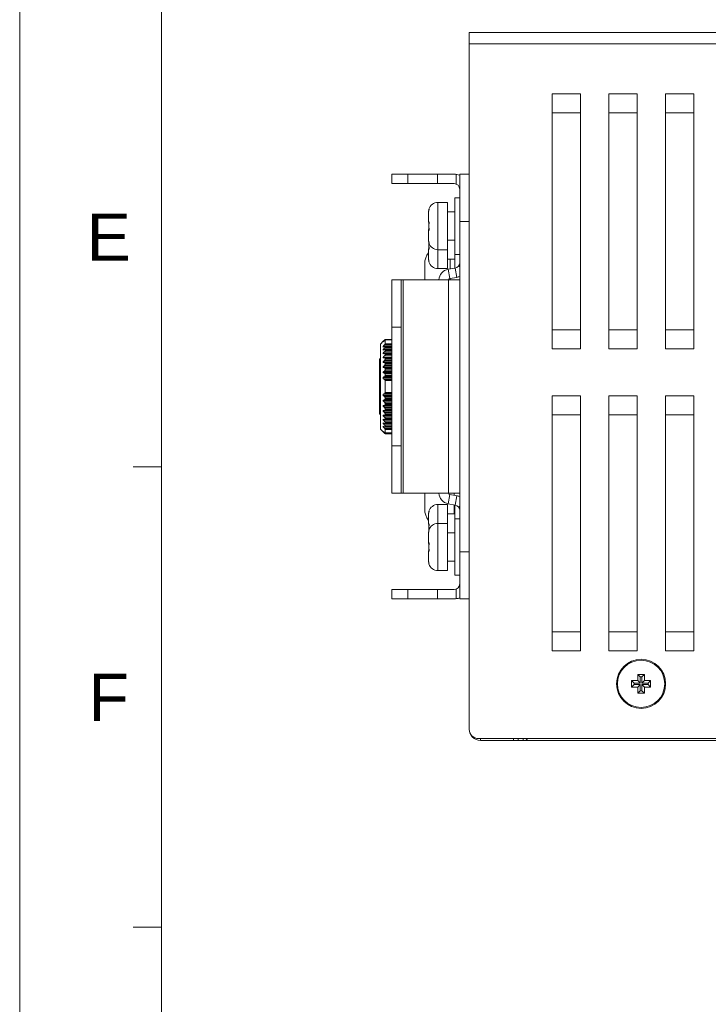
# Model space of a CAD drawing. Extents: x 1967 to 2561, y -57 to 363.
# Tile 2 of 21: x 1967 to 2039, y 48 to 152. Entities that reach past the tile are written whole.
import ezdxf
from ezdxf.enums import TextEntityAlignment as Align

# ---------------------------------------------------------------- set-up
doc = ezdxf.new("R2010")
doc.units = 0
doc.header["$LTSCALE"] = 15.367
doc.header["$MEASUREMENT"] = 0
doc.layers.get('0').update_dxf_attribs({"linetype": 'CONTINUOUS', "lineweight": 5})
for name, color, linetype, lineweight in [('02___PRT_ALL_AXES', 7, 'CONTINUOUS', 5), ('3100320300-SDXF_CONTIN2190', 7, 'CONTINUOUS', 5), ('3105460500_DXF_CONTINU2189', 7, 'CONTINUOUS', 5), ('46-111-501-1DXF_CONTIN2192', 7, 'CONTINUOUS', 5), ('BACK_PLATE_2DXF_CONTIN2191', 7, 'CONTINUOUS', 5), ('BASE-8P_DXF_CONTINUOUS2188', 7, 'CONTINUOUS', 5), ('COVER-8P_DXF_CONTINUOU2160', 7, 'CONTINUOUS', 5), ('SNAP_2_DXF_CONTINUOUS_LINE', 7, 'CONTINUOUS', 5)]:
    doc.layers.add(name, color=color, linetype=linetype, lineweight=lineweight)
doc.styles.add('TEXTSTYLE_1', font='arial.ttf')

msp = doc.modelspace()

# ---------------------------------------------------------------- linework, layer by layer
at = {"linetype": 'Continuous', "lineweight": 5}
for p, q in [((1966.511, 363.213), (1966.511, -56.787)), ((1981.511, 348.213), (1981.511, -41.787)), ((1981.511, 104.463), (1978.511, 104.463)), ((1981.511, 55.713), (1978.511, 55.713))]:
    msp.add_line(p, q, dxfattribs=at)
at = {"layer": '02___PRT_ALL_AXES', "color": 7, "linetype": 'Continuous'}
for p, q in [((2010.788, 132.482), (2011.788, 132.482)), ((2010.788, 132.482), (2010.788, 127.482)), ((2011.788, 132.482), (2011.788, 127.482)), ((2011.788, 131.482), (2012.588, 131.482)), ((2009.788, 131.399), (2009.788, 130.473)), ((2009.788, 129.491), (2009.788, 128.565)), ((2009.788, 128.565), (2009.788, 128.473)), ((2011.788, 128.482), (2012.588, 128.482)), ((2009.788, 127.491), (2009.788, 126.565)), ((2010.788, 127.482), (2011.788, 127.482)), ((2010.788, 127.482), (2010.788, 125.482)), ((2011.788, 127.482), (2011.788, 125.482)), ((2011.788, 126.482), (2012.588, 126.482)), ((2010.788, 125.482), (2011.788, 125.482)), ((2010.788, 100.482), (2011.788, 100.482)), ((2010.788, 100.482), (2010.788, 98.482)), ((2011.788, 100.482), (2011.788, 98.482)), ((2009.788, 99.399), (2009.788, 98.473)), ((2011.788, 99.482), (2012.588, 99.482)), ((2010.788, 98.482), (2011.788, 98.482)), ((2010.788, 98.482), (2010.788, 93.482)), ((2011.788, 98.482), (2011.788, 93.482)), ((2009.788, 97.491), (2009.788, 97.399)), ((2009.788, 97.399), (2009.788, 96.473)), ((2011.788, 97.482), (2012.588, 97.482)), ((2009.788, 95.491), (2009.788, 94.565)), ((2011.788, 94.482), (2012.588, 94.482)), ((2010.788, 93.482), (2011.788, 93.482))]:
    msp.add_line(p, q, dxfattribs=at)
msp.add_circle((2032.288, 81.482), 2.5, dxfattribs=at)
for centre, start, end in [((2010.788, 131.482), 90, 162.90438), ((2010.788, 128.482), 197.09562, 270), ((2010.788, 126.482), 197.09562, 270), ((2010.788, 99.482), 90, 162.90438), ((2010.788, 97.482), 90, 162.90438), ((2010.788, 94.482), 197.09562, 270)]:
    msp.add_arc(centre, 1, start, end, dxfattribs=at)
at = {"layer": '3100320300-SDXF_CONTIN2190', "color": 7, "linetype": 'Continuous'}
for p, q in [((2012.588, 132.982), (2013.088, 132.982)), ((2012.588, 132.982), (2012.588, 126.982)), ((2009.793, 131.505), (2009.789, 131.449)), ((2009.801, 131.567), (2009.793, 131.505)), ((2009.801, 131.567), (2009.801, 131.567)), ((2009.822, 131.677), (2009.816, 131.65)), ((2009.829, 131.712), (2009.821, 131.674)), ((2009.832, 131.724), (2009.829, 131.709)), ((2009.832, 131.776), (2009.84, 131.776)), ((2009.834, 131.733), (2009.832, 131.722)), ((2009.836, 131.745), (2009.836, 131.746)), ((2009.788, 131.399), (2009.788, 130.473)), ((2009.801, 130.477), (2009.807, 130.439)), ((2009.807, 130.439), (2009.825, 130.406)), ((2009.788, 129.491), (2009.788, 128.565)), ((2009.801, 129.567), (2009.796, 129.529)), ((2009.801, 129.567), (2009.796, 129.529)), ((2009.801, 129.567), (2009.801, 129.567)), ((2009.822, 129.677), (2009.816, 129.65)), ((2009.829, 129.709), (2009.821, 129.674)), ((2009.831, 129.718), (2009.822, 129.676)), ((2009.836, 130.295), (2009.829, 130.086)), ((2009.829, 130.087), (2009.829, 129.877)), ((2009.829, 129.878), (2009.835, 129.686)), ((2009.832, 129.724), (2009.829, 129.709)), ((2009.834, 129.605), (2009.83, 129.581)), ((2009.834, 129.73), (2009.831, 129.718)), ((2009.838, 129.588), (2009.831, 129.547)), ((2009.834, 129.733), (2009.832, 129.724)), ((2009.833, 130.362), (2009.835, 130.33)), ((2009.836, 129.636), (2009.833, 129.605)), ((2009.835, 130.331), (2009.836, 130.294)), ((2009.84, 130.278), (2009.835, 130.278)), ((2009.84, 129.686), (2009.835, 129.686)), ((2009.835, 129.686), (2009.836, 129.67)), ((2009.836, 129.671), (2009.836, 129.636)), ((2009.788, 128.565), (2009.789, 128.514)), ((2009.788, 128.565), (2009.788, 128.473)), ((2009.793, 128.458), (2009.801, 128.397)), ((2009.801, 128.397), (2009.801, 128.397)), ((2009.801, 128.397), (2009.805, 128.373)), ((2009.788, 127.491), (2009.788, 126.565)), ((2009.832, 128.188), (2009.829, 128.086)), ((2009.829, 128.087), (2009.829, 127.877)), ((2009.829, 127.878), (2009.835, 127.686)), ((2009.834, 127.605), (2009.83, 127.581)), ((2009.838, 127.588), (2009.831, 127.547)), ((2009.84, 128.188), (2009.832, 128.188)), ((2009.836, 127.636), (2009.833, 127.605)), ((2009.835, 128.22), (2009.835, 128.221)), ((2009.84, 128.188), (2009.835, 128.22)), ((2009.84, 127.686), (2009.835, 127.686)), ((2009.835, 127.686), (2009.836, 127.67)), ((2009.836, 127.671), (2009.836, 127.636)), ((2009.788, 126.565), (2009.789, 126.514)), ((2009.793, 126.458), (2009.801, 126.397)), ((2009.801, 126.397), (2009.801, 126.397)), ((2009.801, 126.397), (2009.805, 126.373)), ((2012.588, 126.982), (2013.088, 126.982)), ((2012.588, 126.982), (2012.588, 125.534)), ((2009.84, 126.188), (2009.832, 126.188)), ((2009.835, 126.22), (2009.835, 126.221)), ((2009.84, 126.188), (2009.835, 126.22)), ((2012.588, 100.43), (2012.588, 98.982)), ((2009.788, 99.399), (2009.788, 98.473)), ((2009.793, 99.505), (2009.789, 99.449)), ((2009.801, 99.567), (2009.793, 99.505)), ((2009.801, 99.567), (2009.801, 99.567)), ((2009.822, 99.677), (2009.816, 99.65)), ((2009.829, 99.712), (2009.821, 99.674)), ((2009.832, 99.724), (2009.829, 99.709)), ((2009.832, 99.776), (2009.84, 99.776)), ((2009.834, 99.733), (2009.832, 99.722)), ((2009.836, 99.745), (2009.836, 99.746)), ((2009.801, 98.477), (2009.807, 98.439)), ((2009.807, 98.439), (2009.825, 98.406)), ((2009.836, 98.295), (2009.829, 98.086)), ((2009.829, 98.087), (2009.829, 97.877)), ((2009.833, 98.362), (2009.835, 98.33)), ((2009.835, 98.331), (2009.836, 98.294)), ((2009.84, 98.278), (2009.835, 98.278)), ((2012.588, 98.982), (2013.088, 98.982)), ((2012.588, 98.982), (2012.588, 92.982)), ((2009.788, 97.491), (2009.788, 97.399)), ((2009.788, 97.399), (2009.788, 96.473)), ((2009.793, 97.505), (2009.789, 97.449)), ((2009.801, 97.567), (2009.793, 97.505)), ((2009.801, 97.567), (2009.801, 97.567)), ((2009.822, 97.677), (2009.816, 97.65)), ((2009.829, 97.712), (2009.821, 97.674)), ((2009.829, 97.878), (2009.832, 97.776)), ((2009.832, 97.724), (2009.829, 97.709)), ((2009.832, 97.776), (2009.84, 97.776)), ((2009.834, 97.733), (2009.832, 97.722)), ((2009.836, 97.745), (2009.836, 97.746)), ((2009.796, 96.435), (2009.801, 96.397)), ((2009.796, 96.434), (2009.801, 96.397)), ((2009.801, 96.477), (2009.807, 96.439)), ((2009.801, 96.397), (2009.801, 96.397)), ((2009.801, 96.397), (2009.805, 96.373)), ((2009.807, 96.439), (2009.825, 96.406)), ((2009.819, 96.302), (2009.834, 96.234)), ((2009.821, 96.29), (2009.829, 96.252)), ((2009.821, 96.289), (2009.826, 96.268)), ((2009.836, 96.295), (2009.829, 96.086)), ((2009.829, 96.252), (2009.832, 96.24)), ((2009.829, 96.087), (2009.829, 95.877)), ((2009.832, 96.24), (2009.834, 96.231)), ((2009.833, 96.362), (2009.835, 96.33)), ((2009.835, 96.331), (2009.836, 96.294)), ((2009.84, 96.278), (2009.835, 96.278)), ((2009.788, 95.491), (2009.788, 94.565)), ((2009.829, 95.878), (2009.835, 95.686)), ((2009.834, 95.605), (2009.83, 95.581)), ((2009.838, 95.588), (2009.831, 95.547)), ((2009.836, 95.636), (2009.833, 95.605)), ((2009.84, 95.686), (2009.835, 95.686)), ((2009.835, 95.686), (2009.836, 95.67)), ((2009.836, 95.671), (2009.836, 95.636)), ((2009.788, 94.565), (2009.789, 94.514)), ((2009.793, 94.458), (2009.801, 94.397)), ((2009.801, 94.397), (2009.801, 94.397)), ((2009.801, 94.397), (2009.805, 94.373)), ((2009.84, 94.188), (2009.832, 94.188)), ((2009.835, 94.22), (2009.835, 94.221)), ((2009.84, 94.188), (2009.835, 94.22)), ((2012.588, 92.982), (2013.088, 92.982))]:
    msp.add_line(p, q, dxfattribs=at)
for points in [[(2009.801, 131.567), (2009.795, 131.518), (2009.789, 131.451), (2009.788, 131.399)], [(2009.838, 131.75), (2009.831, 131.718), (2009.822, 131.676), (2009.811, 131.624), (2009.801, 131.567)], [(2009.818, 131.658), (2009.814, 131.638), (2009.809, 131.615), (2009.805, 131.592), (2009.801, 131.567)], [(2009.816, 131.65), (2009.811, 131.625), (2009.806, 131.598), (2009.806, 131.596)], [(2009.836, 131.746), (2009.835, 131.741), (2009.834, 131.733)], [(2009.84, 131.776), (2009.835, 131.744), (2009.835, 131.742)], [(2009.84, 131.776), (2009.841, 131.769), (2009.838, 131.75)], [(2009.788, 130.473), (2009.79, 130.475), (2009.794, 130.476), (2009.801, 130.477)], [(2009.801, 130.477), (2009.81, 130.472), (2009.819, 130.457), (2009.827, 130.432), (2009.834, 130.401)], [(2009.824, 130.412), (2009.823, 130.414), (2009.823, 130.412), (2009.826, 130.403)], [(2009.826, 130.403), (2009.83, 130.386), (2009.833, 130.362)], [(2009.834, 130.401), (2009.839, 130.363), (2009.841, 130.322), (2009.84, 130.278)], [(2009.801, 129.487), (2009.794, 129.488), (2009.79, 129.489), (2009.788, 129.491)], [(2009.822, 129.676), (2009.811, 129.624), (2009.801, 129.567)], [(2009.818, 129.658), (2009.814, 129.638), (2009.809, 129.615), (2009.805, 129.592), (2009.801, 129.567)], [(2009.801, 129.487), (2009.807, 129.525), (2009.825, 129.557)], [(2009.831, 129.547), (2009.822, 129.514), (2009.811, 129.494), (2009.801, 129.487)], [(2009.816, 129.65), (2009.811, 129.625), (2009.806, 129.598), (2009.806, 129.596)], [(2009.83, 129.581), (2009.827, 129.563), (2009.824, 129.553), (2009.823, 129.55)], [(2009.84, 130.278), (2009.833, 130.081), (2009.833, 129.883), (2009.84, 129.686)], [(2009.84, 129.686), (2009.841, 129.635), (2009.838, 129.588)], [(2009.788, 128.473), (2009.79, 128.475), (2009.792, 128.475)], [(2009.789, 128.515), (2009.795, 128.447), (2009.801, 128.397)], [(2009.801, 128.397), (2009.81, 128.347), (2009.819, 128.302), (2009.834, 128.231)], [(2009.801, 128.397), (2009.806, 128.366), (2009.811, 128.338), (2009.816, 128.313), (2009.821, 128.29), (2009.829, 128.252)], [(2009.801, 127.487), (2009.794, 127.488), (2009.79, 127.489), (2009.788, 127.491)], [(2009.801, 127.487), (2009.807, 127.525), (2009.825, 127.557)], [(2009.831, 127.547), (2009.822, 127.514), (2009.811, 127.494), (2009.801, 127.487)], [(2009.83, 127.581), (2009.827, 127.563), (2009.824, 127.553), (2009.823, 127.55)], [(2009.829, 128.252), (2009.832, 128.237), (2009.835, 128.226), (2009.836, 128.219), (2009.836, 128.217)], [(2009.837, 128.175), (2009.833, 128.081), (2009.833, 127.883), (2009.84, 127.686)], [(2009.834, 128.231), (2009.839, 128.207), (2009.841, 128.193), (2009.84, 128.188)], [(2009.84, 127.686), (2009.841, 127.635), (2009.838, 127.588)], [(2009.789, 126.515), (2009.795, 126.447), (2009.801, 126.397)], [(2009.801, 126.397), (2009.81, 126.347), (2009.819, 126.302), (2009.834, 126.231)], [(2009.801, 126.397), (2009.806, 126.366), (2009.811, 126.338), (2009.816, 126.313), (2009.821, 126.29), (2009.829, 126.252)], [(2009.829, 126.252), (2009.832, 126.237), (2009.835, 126.226), (2009.836, 126.219), (2009.836, 126.217)], [(2009.834, 126.231), (2009.839, 126.207), (2009.841, 126.193), (2009.84, 126.188)], [(2009.801, 99.567), (2009.795, 99.518), (2009.789, 99.451), (2009.788, 99.399)], [(2009.838, 99.75), (2009.831, 99.718), (2009.822, 99.676), (2009.811, 99.624), (2009.801, 99.567)], [(2009.818, 99.658), (2009.814, 99.638), (2009.809, 99.615), (2009.805, 99.592), (2009.801, 99.567)], [(2009.816, 99.65), (2009.811, 99.625), (2009.806, 99.598), (2009.806, 99.596)], [(2009.836, 99.746), (2009.835, 99.741), (2009.834, 99.733)], [(2009.84, 99.776), (2009.835, 99.744), (2009.835, 99.742)], [(2009.84, 99.776), (2009.841, 99.769), (2009.838, 99.75)], [(2009.788, 98.473), (2009.79, 98.475), (2009.794, 98.476), (2009.801, 98.477)], [(2009.801, 98.477), (2009.81, 98.472), (2009.819, 98.457), (2009.827, 98.432), (2009.834, 98.401)], [(2009.824, 98.412), (2009.823, 98.414), (2009.823, 98.412), (2009.826, 98.403)], [(2009.826, 98.403), (2009.83, 98.386), (2009.833, 98.362)], [(2009.84, 98.278), (2009.833, 98.081), (2009.833, 97.883), (2009.837, 97.788)], [(2009.834, 98.401), (2009.839, 98.363), (2009.841, 98.322), (2009.84, 98.278)], [(2009.801, 97.567), (2009.795, 97.518), (2009.789, 97.451), (2009.788, 97.399)], [(2009.792, 97.488), (2009.79, 97.489), (2009.788, 97.491)], [(2009.838, 97.75), (2009.831, 97.718), (2009.822, 97.676), (2009.811, 97.624), (2009.801, 97.567)], [(2009.818, 97.658), (2009.814, 97.638), (2009.809, 97.615), (2009.805, 97.592), (2009.801, 97.567)], [(2009.816, 97.65), (2009.811, 97.625), (2009.806, 97.598), (2009.806, 97.596)], [(2009.836, 97.746), (2009.835, 97.741), (2009.834, 97.733)], [(2009.84, 97.776), (2009.835, 97.744), (2009.835, 97.742)], [(2009.84, 97.776), (2009.841, 97.769), (2009.838, 97.75)], [(2009.788, 96.473), (2009.79, 96.475), (2009.794, 96.476), (2009.801, 96.477)], [(2009.801, 96.477), (2009.81, 96.472), (2009.819, 96.457), (2009.827, 96.432), (2009.834, 96.401)], [(2009.801, 96.397), (2009.81, 96.347), (2009.819, 96.302)], [(2009.801, 96.397), (2009.806, 96.366), (2009.811, 96.338), (2009.816, 96.313), (2009.821, 96.29)], [(2009.824, 96.412), (2009.823, 96.414), (2009.823, 96.412), (2009.826, 96.403)], [(2009.826, 96.403), (2009.83, 96.386), (2009.833, 96.362)], [(2009.84, 96.278), (2009.833, 96.081), (2009.833, 95.883), (2009.84, 95.686)], [(2009.834, 96.401), (2009.839, 96.363), (2009.841, 96.322), (2009.84, 96.278)], [(2009.801, 95.487), (2009.794, 95.488), (2009.79, 95.489), (2009.788, 95.491)], [(2009.801, 95.487), (2009.807, 95.525), (2009.825, 95.557)], [(2009.831, 95.547), (2009.822, 95.514), (2009.811, 95.494), (2009.801, 95.487)], [(2009.83, 95.581), (2009.827, 95.563), (2009.824, 95.553), (2009.823, 95.55)], [(2009.84, 95.686), (2009.841, 95.635), (2009.838, 95.588)], [(2009.789, 94.515), (2009.795, 94.447), (2009.801, 94.397)], [(2009.801, 94.397), (2009.81, 94.347), (2009.819, 94.302), (2009.834, 94.231)], [(2009.801, 94.397), (2009.806, 94.366), (2009.811, 94.338), (2009.816, 94.313), (2009.821, 94.29), (2009.829, 94.252)], [(2009.829, 94.252), (2009.832, 94.237), (2009.835, 94.226), (2009.836, 94.219), (2009.836, 94.217)], [(2009.834, 94.231), (2009.839, 94.207), (2009.841, 94.193), (2009.84, 94.188)]]:
    msp.add_lwpolyline(points, dxfattribs=at)
for centre, start, end in [((2009.928, 131.746), 162.90438, 193.38397), ((2009.888, 130.473), 180, 231.93661), ((2009.888, 129.491), 128.04432, 179.99886), ((2009.928, 129.746), 162.90438, 193.38397), ((2009.888, 128.473), 180, 202.36186), ((2009.888, 127.491), 128.04432, 179.99886), ((2009.928, 128.217), 166.61681, 197.09562), ((2009.928, 126.217), 166.61681, 197.09562), ((2009.928, 99.746), 162.90438, 193.38397), ((2009.888, 98.473), 180, 231.93661), ((2009.888, 97.491), 157.63719, 179.99886), ((2009.928, 97.746), 162.90438, 193.38397), ((2009.888, 96.473), 180, 231.93661), ((2009.928, 96.217), 166.61681, 197.09562), ((2009.888, 95.491), 128.04432, 179.99886), ((2009.928, 94.217), 166.61681, 197.09562)]:
    msp.add_arc(centre, 0.1, start, end, dxfattribs=at)
at = {"layer": '3105460500_DXF_CONTINU2189', "color": 7, "linetype": 'Continuous'}
for p, q in [((2032.638, 82.482), (2031.938, 82.482)), ((2031.938, 82.482), (2032.206, 82.214)), ((2031.938, 82.482), (2031.938, 81.832)), ((2032.638, 82.482), (2032.37, 82.214)), ((2032.638, 81.832), (2032.638, 82.482)), ((2031.938, 81.832), (2031.288, 81.832)), ((2031.288, 81.832), (2031.556, 81.564)), ((2031.288, 81.832), (2031.288, 81.132)), ((2031.288, 81.132), (2031.556, 81.4)), ((2032.206, 81.564), (2031.556, 81.564)), ((2031.556, 81.564), (2031.556, 81.4)), ((2031.556, 81.4), (2032.206, 81.4)), ((2031.938, 81.832), (2032.206, 81.564)), ((2031.938, 81.132), (2032.206, 81.4)), ((2032.37, 82.214), (2032.206, 82.214)), ((2032.206, 82.214), (2032.206, 81.564)), ((2032.206, 81.4), (2032.206, 80.75)), ((2032.37, 81.564), (2032.37, 82.214)), ((2032.638, 81.832), (2032.37, 81.564)), ((2033.02, 81.564), (2032.37, 81.564)), ((2032.37, 81.4), (2033.02, 81.4)), ((2032.638, 81.132), (2032.37, 81.4)), ((2032.37, 80.75), (2032.37, 81.4)), ((2033.288, 81.832), (2032.638, 81.832)), ((2033.288, 81.832), (2033.02, 81.564)), ((2033.02, 81.4), (2033.02, 81.564)), ((2033.288, 81.132), (2033.02, 81.4)), ((2033.288, 81.132), (2033.288, 81.832)), ((2031.288, 81.132), (2031.938, 81.132)), ((2031.938, 81.132), (2031.938, 80.482)), ((2031.938, 80.482), (2032.206, 80.75)), ((2031.938, 80.482), (2032.638, 80.482)), ((2032.206, 80.75), (2032.37, 80.75)), ((2032.638, 80.482), (2032.37, 80.75)), ((2032.638, 81.132), (2033.288, 81.132)), ((2032.638, 80.482), (2032.638, 81.132))]:
    msp.add_line(p, q, dxfattribs=at)
at = {"layer": '46-111-501-1DXF_CONTIN2192', "color": 6, "linetype": 'Continuous'}
for p, q in [((2004.988, 117.782), (2005.15, 117.941)), ((2005.095, 117.863), (2005.117, 117.886)), ((2005.117, 117.886), (2005.159, 117.886)), ((2005.15, 117.941), (2005.174, 117.964)), ((2005.174, 117.964), (2005.188, 117.977)), ((2005.888, 117.977), (2005.188, 117.977)), ((2005.188, 117.968), (2005.188, 117.977)), ((2005.188, 117.968), (2005.888, 117.968)), ((2005.888, 117.912), (2005.188, 117.912)), ((2005.188, 117.504), (2005.188, 117.912)), ((2004.688, 117.482), (2004.988, 117.782)), ((2004.688, 108.482), (2004.688, 117.482)), ((2004.988, 117.749), (2005.095, 117.863)), ((2005.115, 117.844), (2004.988, 117.73)), ((2005.009, 117.749), (2004.988, 117.749)), ((2004.988, 117.73), (2004.988, 117.749)), ((2005.117, 117.238), (2004.988, 117.167)), ((2005.112, 117.236), (2004.988, 117.236)), ((2004.988, 117.167), (2004.988, 117.236)), ((2005.117, 116.893), (2004.988, 116.84)), ((2005.109, 116.89), (2004.988, 116.89)), ((2004.988, 116.84), (2004.988, 116.89)), ((2005.115, 117.385), (2005.888, 117.385)), ((2005.117, 117.042), (2005.888, 117.042)), ((2005.188, 117.504), (2005.888, 117.504)), ((2005.888, 117.258), (2005.188, 117.258)), ((2005.888, 117.251), (2005.188, 117.251)), ((2005.188, 117.169), (2005.188, 117.251)), ((2005.188, 117.169), (2005.888, 117.169)), ((2005.888, 116.904), (2005.188, 116.904)), ((2005.888, 116.891), (2005.188, 116.891)), ((2005.188, 116.794), (2005.188, 116.891)), ((2004.588, 110.082), (2004.588, 115.882)), ((2005.888, 116.51), (2004.988, 116.51)), ((2004.988, 116.452), (2004.988, 116.51)), ((2005.117, 116.486), (2004.988, 116.452)), ((2005.888, 116.074), (2004.988, 116.074)), ((2004.988, 116.009), (2004.988, 116.074)), ((2005.117, 116.024), (2004.988, 116.009)), ((2005.117, 116.66), (2005.888, 116.66)), ((2005.117, 116.486), (2005.148, 116.492)), ((2005.117, 116.22), (2005.888, 116.22)), ((2005.117, 116.024), (2005.134, 116.026)), ((2005.888, 116.026), (2005.133, 116.026)), ((2005.888, 116.024), (2005.133, 116.024)), ((2005.888, 116.492), (2005.148, 116.492)), ((2005.888, 116.486), (2005.148, 116.486)), ((2005.188, 116.794), (2005.888, 116.794)), ((2005.888, 116.47), (2005.188, 116.47)), ((2005.188, 116.358), (2005.188, 116.47)), ((2005.188, 116.358), (2005.888, 116.358)), ((2005.888, 115.993), (2005.188, 115.993)), ((2005.188, 115.869), (2005.188, 115.993)), ((2005.188, 115.869), (2005.888, 115.869)), ((2005.888, 115.59), (2004.988, 115.59)), ((2004.988, 115.518), (2004.988, 115.59)), ((2004.988, 115.518), (2005.888, 115.518)), ((2005.117, 115.515), (2004.988, 115.518)), ((2005.888, 115.064), (2004.988, 115.064)), ((2004.988, 114.987), (2004.988, 115.064)), ((2005.117, 114.965), (2004.988, 114.987)), ((2004.988, 114.987), (2005.888, 114.987)), ((2005.117, 115.729), (2005.888, 115.729)), ((2005.117, 115.515), (2005.118, 115.515)), ((2005.888, 115.515), (2005.117, 115.515)), ((2005.117, 115.194), (2005.888, 115.194)), ((2005.888, 114.965), (2005.117, 114.965)), ((2005.888, 115.469), (2005.188, 115.469)), ((2005.188, 115.335), (2005.188, 115.469)), ((2005.188, 115.335), (2005.888, 115.335)), ((2005.888, 114.906), (2005.188, 114.906)), ((2005.188, 114.763), (2005.188, 114.906)), ((2005.188, 114.763), (2005.888, 114.763)), ((2005.888, 114.506), (2004.988, 114.506)), ((2004.988, 114.425), (2004.988, 114.506)), ((2005.117, 114.384), (2004.988, 114.425)), ((2004.988, 114.425), (2005.888, 114.425)), ((2005.888, 113.923), (2004.988, 113.923)), ((2004.988, 113.781), (2004.988, 113.923)), ((2005.115, 113.723), (2004.988, 113.781)), ((2004.988, 113.781), (2005.888, 113.781)), ((2005.888, 113.723), (2005.115, 113.723)), ((2005.117, 114.625), (2005.888, 114.625)), ((2005.888, 114.384), (2005.117, 114.384)), ((2005.117, 114.03), (2005.888, 114.03)), ((2005.888, 114.312), (2005.188, 114.312)), ((2005.188, 114.164), (2005.188, 114.312)), ((2005.188, 114.164), (2005.888, 114.164)), ((2005.888, 113.604), (2005.188, 113.604)), ((2005.188, 112.359), (2005.188, 113.604)), ((2004.988, 112.181), (2005.115, 112.239)), ((2005.888, 112.181), (2004.988, 112.181)), ((2004.988, 112.041), (2004.988, 112.181)), ((2004.988, 112.041), (2005.888, 112.041)), ((2005.115, 112.239), (2005.888, 112.239)), ((2005.888, 111.934), (2005.117, 111.934)), ((2005.888, 112.359), (2005.188, 112.359)), ((2005.188, 111.8), (2005.888, 111.8)), ((2005.188, 111.677), (2005.188, 111.8)), ((2005.888, 111.677), (2005.188, 111.677)), ((2004.988, 111.539), (2005.117, 111.58)), ((2005.888, 111.539), (2004.988, 111.539)), ((2004.988, 111.458), (2004.988, 111.539)), ((2004.988, 111.458), (2005.888, 111.458)), ((2004.988, 110.977), (2005.117, 110.999)), ((2005.888, 110.977), (2004.988, 110.977)), ((2004.988, 110.9), (2004.988, 110.977)), ((2004.988, 110.9), (2005.888, 110.9)), ((2005.117, 111.58), (2005.888, 111.58)), ((2005.888, 111.339), (2005.117, 111.339)), ((2005.117, 110.999), (2005.888, 110.999)), ((2005.888, 110.769), (2005.117, 110.769)), ((2005.188, 111.2), (2005.888, 111.2)), ((2005.188, 111.082), (2005.188, 111.2)), ((2005.888, 111.082), (2005.188, 111.082)), ((2005.188, 110.629), (2005.888, 110.629)), ((2005.188, 110.518), (2005.188, 110.629)), ((2004.988, 110.446), (2005.117, 110.449)), ((2005.888, 110.446), (2004.988, 110.446)), ((2004.988, 110.374), (2004.988, 110.446)), ((2004.988, 110.374), (2005.888, 110.374)), ((2004.988, 109.955), (2005.117, 109.939)), ((2004.988, 109.889), (2004.988, 109.955)), ((2004.988, 109.889), (2005.888, 109.889)), ((2005.117, 110.449), (2005.888, 110.449)), ((2005.888, 110.235), (2005.117, 110.235)), ((2005.117, 109.939), (2005.13, 109.938)), ((2005.888, 109.744), (2005.117, 109.744)), ((2005.129, 109.939), (2005.888, 109.939)), ((2005.888, 109.938), (2005.129, 109.938)), ((2005.888, 110.518), (2005.188, 110.518)), ((2005.188, 110.094), (2005.888, 110.094)), ((2005.188, 109.992), (2005.188, 110.094)), ((2005.888, 109.992), (2005.188, 109.992)), ((2005.188, 109.606), (2005.888, 109.606)), ((2005.188, 109.513), (2005.188, 109.606)), ((2004.988, 109.512), (2005.117, 109.477)), ((2004.988, 109.454), (2004.988, 109.512)), ((2004.988, 109.454), (2005.888, 109.454)), ((2004.988, 109.124), (2005.117, 109.071)), ((2004.988, 109.074), (2004.988, 109.124)), ((2004.988, 109.074), (2005.109, 109.074)), ((2004.988, 108.796), (2005.117, 108.726)), ((2004.988, 108.728), (2004.988, 108.796)), ((2004.988, 108.728), (2005.112, 108.728)), ((2005.888, 108.579), (2005.115, 108.579)), ((2005.888, 109.304), (2005.117, 109.304)), ((2005.888, 108.921), (2005.117, 108.921)), ((2005.143, 109.477), (2005.888, 109.477)), ((2005.888, 109.473), (2005.143, 109.473)), ((2005.888, 109.061), (2005.156, 109.061)), ((2005.888, 108.709), (2005.166, 108.709)), ((2005.888, 109.513), (2005.188, 109.513)), ((2005.188, 109.17), (2005.888, 109.17)), ((2005.188, 109.089), (2005.188, 109.17)), ((2005.888, 109.089), (2005.188, 109.089)), ((2005.188, 108.795), (2005.888, 108.795)), ((2005.188, 108.727), (2005.188, 108.795)), ((2005.888, 108.727), (2005.188, 108.727)), ((2004.688, 108.482), (2004.988, 108.182)), ((2004.988, 108.233), (2005.115, 108.12)), ((2004.988, 108.215), (2004.988, 108.233)), ((2004.988, 108.215), (2005.009, 108.215)), ((2005.031, 108.169), (2004.988, 108.215)), ((2004.988, 108.182), (2005.136, 108.036)), ((2005.167, 108.078), (2005.117, 108.078)), ((2005.136, 108.036), (2005.152, 108.02)), ((2005.152, 108.02), (2005.165, 108.008)), ((2005.165, 108.008), (2005.175, 107.999)), ((2005.175, 107.999), (2005.182, 107.993)), ((2005.182, 107.993), (2005.184, 107.991)), ((2005.184, 107.991), (2005.186, 107.989)), ((2005.888, 108.068), (2005.185, 108.068)), ((2005.186, 108.068), (2005.188, 108.069)), ((2005.188, 108.46), (2005.888, 108.46)), ((2005.188, 108.441), (2005.188, 108.46)), ((2005.888, 108.441), (2005.188, 108.441)), ((2005.188, 108.078), (2005.888, 108.078)), ((2005.188, 108.069), (2005.188, 108.078)), ((2005.888, 108.069), (2005.188, 108.069)), ((2005.188, 107.996), (2005.888, 107.996)), ((2005.188, 107.988), (2005.188, 107.996)), ((2005.888, 107.988), (2005.188, 107.988))]:
    msp.add_line(p, q, dxfattribs=at)
for points in [[(2005.115, 117.844), (2005.141, 117.869), (2005.166, 117.892), (2005.188, 117.912)], [(2005.168, 117.942), (2005.146, 117.918), (2005.117, 117.886)], [(2005.188, 117.968), (2005.182, 117.959), (2005.168, 117.942)], [(2004.988, 117.236), (2005.072, 117.335), (2005.115, 117.385)], [(2004.988, 116.89), (2005.073, 116.991), (2005.117, 117.042)], [(2005.188, 117.504), (2005.182, 117.484), (2005.168, 117.456), (2005.145, 117.423), (2005.115, 117.385)], [(2005.117, 117.238), (2005.15, 117.253), (2005.171, 117.258)], [(2005.188, 117.169), (2005.182, 117.146), (2005.168, 117.116), (2005.146, 117.081), (2005.117, 117.042)], [(2005.117, 116.893), (2005.15, 116.903), (2005.161, 116.904)], [(2005.161, 116.904), (2005.174, 116.902), (2005.188, 116.891)], [(2005.171, 117.258), (2005.174, 117.258), (2005.188, 117.251)], [(2004.988, 116.51), (2005.073, 116.61), (2005.117, 116.66)], [(2004.988, 116.074), (2005.073, 116.171), (2005.117, 116.22)], [(2005.188, 116.794), (2005.182, 116.767), (2005.168, 116.735), (2005.146, 116.699), (2005.117, 116.66)], [(2005.188, 116.358), (2005.182, 116.329), (2005.168, 116.295), (2005.146, 116.258), (2005.117, 116.22)], [(2005.188, 115.869), (2005.182, 115.838), (2005.168, 115.803), (2005.146, 115.766), (2005.117, 115.729)], [(2005.134, 116.026), (2005.15, 116.024), (2005.174, 116.013), (2005.188, 115.993)], [(2005.148, 116.492), (2005.174, 116.486), (2005.188, 116.47)], [(2004.988, 115.59), (2005.073, 115.682), (2005.117, 115.729)], [(2004.988, 115.064), (2005.073, 115.151), (2005.117, 115.194)], [(2005.188, 115.335), (2005.182, 115.302), (2005.168, 115.266), (2005.146, 115.23), (2005.117, 115.194)], [(2005.117, 114.965), (2005.15, 114.954), (2005.174, 114.934), (2005.188, 114.906)], [(2005.188, 114.763), (2005.182, 114.73), (2005.168, 114.693), (2005.146, 114.658), (2005.117, 114.625)], [(2005.118, 115.515), (2005.15, 115.509), (2005.174, 115.493), (2005.188, 115.469)], [(2004.988, 114.506), (2005.073, 114.585), (2005.117, 114.625)], [(2004.988, 113.923), (2005.073, 113.994), (2005.117, 114.03)], [(2005.115, 113.723), (2005.147, 113.702), (2005.17, 113.673), (2005.184, 113.639), (2005.188, 113.604)], [(2005.117, 114.384), (2005.15, 114.368), (2005.174, 114.344), (2005.188, 114.312)], [(2005.188, 114.164), (2005.182, 114.129), (2005.168, 114.094), (2005.146, 114.06), (2005.117, 114.03)], [(2005.117, 111.934), (2005.031, 112.005), (2004.988, 112.041)], [(2005.115, 112.239), (2005.147, 112.26), (2005.17, 112.289), (2005.184, 112.322), (2005.188, 112.359)], [(2005.188, 111.8), (2005.186, 111.818), (2005.182, 111.837), (2005.175, 111.857), (2005.165, 111.876), (2005.152, 111.896), (2005.136, 111.916), (2005.117, 111.934)], [(2005.117, 111.58), (2005.136, 111.589), (2005.152, 111.6), (2005.165, 111.613), (2005.175, 111.628), (2005.182, 111.644), (2005.186, 111.66), (2005.188, 111.677)], [(2005.117, 111.339), (2005.031, 111.419), (2004.988, 111.458)], [(2005.117, 110.769), (2005.031, 110.856), (2004.988, 110.9)], [(2005.188, 111.2), (2005.186, 111.218), (2005.182, 111.237), (2005.175, 111.257), (2005.165, 111.277), (2005.152, 111.298), (2005.136, 111.318), (2005.117, 111.339)], [(2005.117, 110.999), (2005.136, 111.005), (2005.152, 111.013), (2005.165, 111.024), (2005.175, 111.037), (2005.182, 111.051), (2005.186, 111.066), (2005.188, 111.082)], [(2005.188, 110.629), (2005.186, 110.646), (2005.182, 110.664), (2005.175, 110.684), (2005.165, 110.704), (2005.152, 110.726), (2005.136, 110.748), (2005.117, 110.769)], [(2005.117, 110.235), (2005.031, 110.328), (2004.988, 110.374)], [(2005.117, 109.744), (2005.031, 109.841), (2004.988, 109.889)], [(2005.117, 110.449), (2005.136, 110.452), (2005.152, 110.458), (2005.165, 110.466), (2005.175, 110.477), (2005.182, 110.489), (2005.186, 110.503), (2005.188, 110.518)], [(2005.188, 110.094), (2005.186, 110.111), (2005.182, 110.128), (2005.175, 110.147), (2005.165, 110.168), (2005.152, 110.189), (2005.136, 110.212), (2005.117, 110.235)], [(2005.188, 109.606), (2005.186, 109.621), (2005.182, 109.637), (2005.175, 109.655), (2005.165, 109.675), (2005.152, 109.697), (2005.136, 109.72), (2005.117, 109.744)], [(2005.13, 109.938), (2005.136, 109.939), (2005.152, 109.942), (2005.165, 109.948), (2005.175, 109.956), (2005.182, 109.967), (2005.186, 109.979), (2005.188, 109.992)], [(2005.117, 109.304), (2005.031, 109.404), (2004.988, 109.454)], [(2005.117, 108.921), (2005.031, 109.023), (2004.988, 109.074)], [(2005.115, 108.579), (2005.03, 108.679), (2004.988, 108.728)], [(2005.188, 108.46), (2005.182, 108.48), (2005.168, 108.508), (2005.145, 108.541), (2005.115, 108.579)], [(2005.117, 109.477), (2005.136, 109.474), (2005.144, 109.473)], [(2005.188, 109.17), (2005.186, 109.184), (2005.182, 109.199), (2005.175, 109.216), (2005.165, 109.235), (2005.152, 109.256), (2005.136, 109.279), (2005.117, 109.304)], [(2005.117, 109.071), (2005.136, 109.064), (2005.152, 109.061), (2005.156, 109.061)], [(2005.188, 108.795), (2005.186, 108.806), (2005.182, 108.82), (2005.175, 108.836), (2005.165, 108.854), (2005.152, 108.875), (2005.136, 108.897), (2005.117, 108.921)], [(2005.117, 108.726), (2005.136, 108.716), (2005.152, 108.711), (2005.165, 108.709), (2005.167, 108.709)], [(2005.144, 109.473), (2005.152, 109.474), (2005.165, 109.477), (2005.175, 109.483), (2005.182, 109.492), (2005.186, 109.502), (2005.188, 109.513)], [(2005.156, 109.061), (2005.165, 109.062), (2005.175, 109.066), (2005.182, 109.071), (2005.186, 109.079), (2005.188, 109.089)], [(2005.167, 108.709), (2005.175, 108.71), (2005.182, 108.713), (2005.186, 108.719), (2005.188, 108.727)], [(2005.152, 108.04), (2005.136, 108.057), (2005.031, 108.169)], [(2005.115, 108.12), (2005.145, 108.094), (2005.168, 108.077), (2005.182, 108.069), (2005.186, 108.068)], [(2005.188, 107.996), (2005.186, 108), (2005.182, 108.006), (2005.175, 108.014), (2005.165, 108.025), (2005.152, 108.04)], [(2005.188, 108.078), (2005.187, 108.171), (2005.187, 108.292), (2005.188, 108.441)]]:
    msp.add_lwpolyline(points, dxfattribs=at)
for centre, start, end in [((2004.688, 115.882), 90, 180), ((2004.688, 110.082), 180, 270)]:
    msp.add_arc(centre, 0.1, start, end, dxfattribs=at)
at = {"layer": 'BACK_PLATE_2DXF_CONTIN2191', "color": 7, "linetype": 'Continuous'}
for p, q in [((2005.888, 135.482), (2012.488, 135.482)), ((2005.888, 135.482), (2005.888, 134.482)), ((2007.588, 134.482), (2007.588, 135.482)), ((2010.735, 135.482), (2010.735, 134.482)), ((2012.705, 135.467), (2012.705, 134.441)), ((2014.088, 135.482), (2013.088, 135.482)), ((2014.088, 130.482), (2013.088, 130.482)), ((2011.878, 125.407), (2012.051, 124.423)), ((2012.766, 124.549), (2012.592, 125.534)), ((2012.968, 125.764), (2013.088, 125.673)), ((2012.051, 124.423), (2012.766, 124.549)), ((2011.878, 100.556), (2012.051, 101.541)), ((2012.766, 101.415), (2012.051, 101.541)), ((2012.766, 101.415), (2012.592, 100.43)), ((2013.088, 100.291), (2012.968, 100.2)), ((2014.088, 95.482), (2013.088, 95.482)), ((2005.888, 90.482), (2005.888, 91.482)), ((2007.588, 91.482), (2007.588, 90.482)), ((2010.735, 90.482), (2010.735, 91.482)), ((2012.705, 90.497), (2012.705, 91.522)), ((2012.488, 90.482), (2005.888, 90.482)), ((2014.088, 90.482), (2013.088, 90.482))]:
    msp.add_line(p, q, dxfattribs=at)
at = {"layer": 'BACK_PLATE_2DXF_CONTIN2191', "color": 3, "linetype": 'Continuous'}
for p, q in [((2013.088, 135.482), (2013.088, 90.482)), ((2012.488, 134.482), (2005.888, 134.482)), ((2012.088, 126.482), (2012.088, 125.445)), ((2009.388, 124.282), (2009.388, 125.982)), ((2011.878, 125.407), (2012.592, 125.534)), ((2012.088, 124.423), (2012.088, 124.282)), ((2009.388, 99.982), (2009.388, 101.682)), ((2012.488, 101.682), (2012.488, 101.464)), ((2012.592, 100.43), (2011.878, 100.556)), ((2012.488, 100.43), (2012.488, 99.482)), ((2005.888, 91.482), (2012.488, 91.482))]:
    msp.add_line(p, q, dxfattribs=at)
at = {"layer": 'BACK_PLATE_2DXF_CONTIN2191', "color": 7, "linetype": 'Continuous'}
for centre, radius, start, end in [((2012.488, 133.882), 1.6, 69.08675, 90), ((2012.086, 124.226), 0.2, 100, 163.68097), ((2012.488, 126.124), 1.6, 280, 292.13133), ((2012.086, 101.738), 0.2, 196.31903, 260), ((2012.488, 99.839), 1.6, 67.86867, 80), ((2012.488, 92.082), 1.6, 270, 290.91325)]:
    msp.add_arc(centre, radius, start, end, dxfattribs=at)
at = {"layer": 'BACK_PLATE_2DXF_CONTIN2191', "color": 3, "linetype": 'Continuous'}
for centre, radius, start, end in [((2012.488, 133.882), 0.6, 0, 90), ((2011.388, 125.982), 2, 143.77508, 180), ((2012.086, 124.226), 1.2, 100, 177.23109), ((2012.488, 126.124), 0.6, 280, 0), ((2012.488, 124.324), 0.6, 356.1188, 0), ((2012.086, 101.738), 1.2, 182.76891, 260), ((2012.488, 101.639), 0.6, 0, 3.8812), ((2012.488, 99.839), 0.6, 0, 80), ((2011.388, 99.982), 2, 180, 216.22492), ((2012.488, 92.082), 0.6, 270, 0)]:
    msp.add_arc(centre, radius, start, end, dxfattribs=at)
at = {"layer": 'BASE-8P_DXF_CONTINUOUS2188', "color": 7, "linetype": 'Continuous'}
for p, q in [((2015.288, 75.482), (2015.288, 75.682)), ((2110.088, 75.482), (2015.288, 75.482)), ((2018.788, 75.482), (2018.788, 75.682)), ((2019.288, 75.482), (2019.288, 75.682)), ((2019.788, 75.682), (2019.788, 75.482)), ((2019.788, 75.482), (2019.901, 75.482)), ((2020.209, 75.598), (2020.247, 75.682))]:
    msp.add_line(p, q, dxfattribs=at)
msp.add_lwpolyline([(2019.901, 75.482), (2020.002, 75.487), (2020.086, 75.503), (2020.154, 75.538), (2020.209, 75.598)], dxfattribs=at)
msp.add_arc((2015.288, 76.682), 1.2, 180, 270, dxfattribs=at)
at = {"layer": 'COVER-8P_DXF_CONTINUOU2160', "color": 3, "linetype": 'Continuous'}
for p, q in [((2110.088, 150.482), (2014.088, 150.482)), ((2014.088, 150.482), (2014.088, 76.682)), ((2108.888, 149.282), (2014.088, 149.282)), ((2025.888, 143.982), (2022.888, 143.982)), ((2022.888, 143.982), (2022.888, 116.982)), ((2025.888, 143.982), (2025.888, 116.982)), ((2031.888, 143.982), (2028.888, 143.982)), ((2028.888, 143.982), (2028.888, 116.982)), ((2031.888, 143.982), (2031.888, 116.982)), ((2037.888, 143.982), (2034.888, 143.982)), ((2034.888, 143.982), (2034.888, 116.982)), ((2037.888, 143.982), (2037.888, 116.982)), ((2025.888, 141.982), (2022.888, 141.982)), ((2031.888, 141.982), (2028.888, 141.982)), ((2037.888, 141.982), (2034.888, 141.982)), ((2022.888, 118.982), (2025.888, 118.982)), ((2028.888, 118.982), (2031.888, 118.982)), ((2034.888, 118.982), (2037.888, 118.982)), ((2022.888, 116.982), (2025.888, 116.982)), ((2028.888, 116.982), (2031.888, 116.982)), ((2034.888, 116.982), (2037.888, 116.982)), ((2025.888, 111.982), (2022.888, 111.982)), ((2022.888, 111.982), (2022.888, 84.982)), ((2025.888, 111.982), (2025.888, 84.982)), ((2031.888, 111.982), (2028.888, 111.982)), ((2028.888, 111.982), (2028.888, 84.982)), ((2031.888, 111.982), (2031.888, 84.982)), ((2037.888, 111.982), (2034.888, 111.982)), ((2034.888, 111.982), (2034.888, 84.982)), ((2037.888, 111.982), (2037.888, 84.982)), ((2025.888, 109.982), (2022.888, 109.982)), ((2031.888, 109.982), (2028.888, 109.982)), ((2037.888, 109.982), (2034.888, 109.982)), ((2022.888, 86.982), (2025.888, 86.982)), ((2028.888, 86.982), (2031.888, 86.982)), ((2034.888, 86.982), (2037.888, 86.982)), ((2022.888, 84.982), (2025.888, 84.982)), ((2028.888, 84.982), (2031.888, 84.982)), ((2034.888, 84.982), (2037.888, 84.982)), ((2015.088, 75.682), (2107.888, 75.682))]:
    msp.add_line(p, q, dxfattribs=at)
msp.add_circle((2032.288, 81.482), 2.6, dxfattribs=at)
msp.add_arc((2015.088, 76.682), 1, 180, 270, dxfattribs=at)
at = {"layer": 'SNAP_2_DXF_CONTINUOUS_LINE', "color": 7, "linetype": 'Continuous'}
for p, q in [((2013.088, 124.282), (2005.888, 124.282)), ((2006.888, 124.282), (2006.888, 101.682)), ((2007.088, 101.682), (2007.088, 124.282)), ((2011.888, 124.282), (2011.888, 101.682)), ((2006.888, 119.282), (2005.888, 119.282)), ((2006.888, 106.682), (2005.888, 106.682)), ((2013.088, 101.682), (2005.888, 101.682))]:
    msp.add_line(p, q, dxfattribs=at)
at = {"layer": 'SNAP_2_DXF_CONTINUOUS_LINE', "color": 3, "linetype": 'Continuous'}
msp.add_line((2005.888, 124.282), (2005.888, 101.682), dxfattribs=at)

# ---------------------------------------------------------------- texts
at = {"linetype": 'Continuous', "lineweight": 5, "style": 'TEXTSTYLE_1'}
for s, p in [('E', (1975.928, 126.307)), ('F', (1975.928, 77.557))]:
    msp.add_text(s, height=5, dxfattribs=at).set_placement(p, align=Align.CENTER)

doc.saveas('drawing.dxf')
